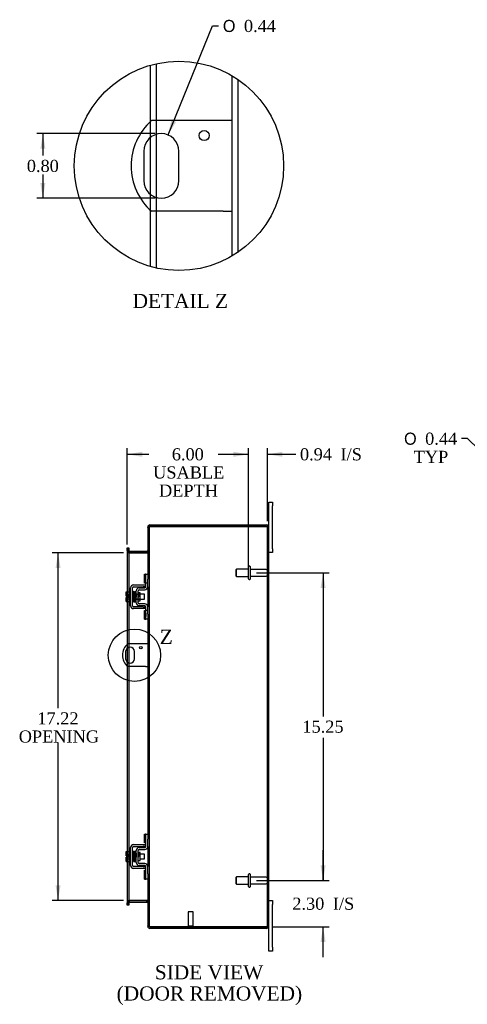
# Model space of a CAD drawing. Header units: inches. Extents: x 2 to 119, y 1 to 79.
# Tile 5 of 7: x 56 to 78, y 25 to 73. Entities that reach past the tile are written whole.
import ezdxf
from ezdxf.enums import TextEntityAlignment as Align
from ezdxf.lldxf.tags import DXFTag

# ---------------------------------------------------------------- set-up
doc = ezdxf.new("R2010")
doc.units = ezdxf.units.IN
doc.header["$MEASUREMENT"] = 0
doc.layers.get('0').update_dxf_attribs({"linetype": 'CONTINUOUS'})
for name, color, linetype in [('COM40153-1', 7, 'CONTINUOUS'), ('COM42667', 7, 'CONTINUOUS'), ('COM42780', 7, 'CONTINUOUS'), ('COM48425', 7, 'CONTINUOUS'), ('DEFAULT', 7, 'CONTINUOUS'), ('FET07710', 7, 'CONTINUOUS'), ('SCC19011', 7, 'CONTINUOUS'), ('SPR20265', 7, 'CONTINUOUS'), ('STD21878', 7, 'CONTINUOUS'), ('STD26094', 7, 'CONTINUOUS'), ('WAF25035', 7, 'CONTINUOUS')]:
    doc.layers.add(name, color=color, linetype=linetype)
doc.styles.add('SEACAD_SOLID_EDGE_ANSI1_SY', font='txt')
doc.styles.add('SEACAD_TIMES_NEW_ROMAN', font='times.ttf')
tags = doc.linetypes.add('CENTER2', pattern=[1.125, 0.75, -0.125, 0.125, -0.125]).pattern_tags.tags
tags[10:11] = [DXFTag(74, 4), DXFTag(75, 0), DXFTag(340, '0'), DXFTag(46, 0.0), DXFTag(50, 0.0), DXFTag(44, 0.0), DXFTag(45, 0.0)]
tags[8:9] = [DXFTag(74, 4), DXFTag(75, 0), DXFTag(340, '0'), DXFTag(46, 0.0), DXFTag(50, 0.0), DXFTag(44, 0.0), DXFTag(45, 0.0)]
tags[6:7] = [DXFTag(74, 4), DXFTag(75, 0), DXFTag(340, '0'), DXFTag(46, 0.0), DXFTag(50, 0.0), DXFTag(44, 0.0), DXFTag(45, 0.0)]
tags[4:5] = [DXFTag(74, 4), DXFTag(75, 0), DXFTag(340, '0'), DXFTag(46, 0.0), DXFTag(50, 0.0), DXFTag(44, 0.0), DXFTag(45, 0.0)]

# ---------------------------------------------------------------- blocks, each defined once
blk = doc.blocks.new('GDIMGGROUP9')
at = {"layer": 'DEFAULT', "linetype": 'Continuous'}
for points in [[(71.019, 31.527), (70.769, 31.527), (70.894, 30.777)], [(71.019, 27.724), (70.894, 28.474), (70.769, 27.724)]]:
    blk.add_hatch(color=136, dxfattribs=at).paths.add_polyline_path(points)
at = {"layer": 'DEFAULT', "color": 136, "linetype": 'Continuous'}
for p, q in [((70.894, 30.777), (70.894, 32.277)), ((67.596, 30.777), (71.194, 30.777)), ((68.397, 28.474), (71.194, 28.474)), ((70.894, 26.974), (70.894, 28.474))]:
    blk.add_line(p, q, dxfattribs=at)
at = {"layer": 'DEFAULT', "color": 136, "linetype": 'Continuous', "style": 'SEACAD_TIMES_NEW_ROMAN'}
for s, p in [('2.30', (69.369, 29.926)), ('I/S', (71.381, 29.926))]:
    blk.add_text(s, height=0.6, dxfattribs=at).set_placement(p, align=Align.TOP_LEFT)
blk = doc.blocks.new('GDIMGGROUP10')
at = {"layer": 'DEFAULT', "linetype": 'Continuous'}
for points in [[(71.019, 45.277), (70.894, 46.027), (70.769, 45.277)], [(71.019, 31.527), (70.769, 31.527), (70.894, 30.777)]]:
    blk.add_hatch(color=136, dxfattribs=at).paths.add_polyline_path(points)
at = {"layer": 'DEFAULT', "color": 136, "linetype": 'Continuous'}
for p, q in [((67.596, 46.027), (71.194, 46.027)), ((70.894, 46.027), (70.894, 38.912)), ((70.894, 37.843), (70.894, 30.777)), ((67.596, 30.777), (71.194, 30.777))]:
    blk.add_line(p, q, dxfattribs=at)
at = {"layer": 'DEFAULT', "color": 136, "linetype": 'Continuous', "style": 'SEACAD_TIMES_NEW_ROMAN'}
blk.add_text('15.25', height=0.6, dxfattribs=at).set_placement((69.87, 38.702), align=Align.TOP_LEFT)
blk = doc.blocks.new('GDIMGGROUP19')
at = {"layer": 'DEFAULT', "linetype": 'Continuous'}
for points in [[(57.637, 46.264), (57.887, 46.264), (57.762, 47.014)], [(57.637, 30.541), (57.762, 29.791), (57.887, 30.541)]]:
    blk.add_hatch(color=136, dxfattribs=at).paths.add_polyline_path(points)
at = {"layer": 'DEFAULT', "color": 136, "linetype": 'Continuous'}
for p, q in [((61, 47.014), (57.462, 47.014)), ((57.762, 39.323), (57.762, 47.014)), ((57.762, 29.791), (57.762, 37.613)), ((61, 29.791), (57.462, 29.791))]:
    blk.add_line(p, q, dxfattribs=at)
at = {"layer": 'DEFAULT', "color": 136, "linetype": 'Continuous', "style": 'SEACAD_TIMES_NEW_ROMAN'}
for s, p in [('17.22', (56.738, 39.113)), ('OPENING', (55.814, 38.213))]:
    blk.add_text(s, height=0.6, dxfattribs=at).set_placement(p, align=Align.TOP_LEFT)
blk = doc.blocks.new('GDIMGGROUP22')
at = {"layer": 'DEFAULT', "linetype": 'Continuous'}
blk.add_hatch(color=136, dxfattribs=at).paths.add_polyline_path([(81.015, 49.614), (81.64, 49.18), (81.19, 49.793)])
at = {"layer": 'DEFAULT', "color": 136, "linetype": 'Continuous'}
for p, q in [((78.053, 52.676), (77.753, 52.676)), ((81.64, 49.18), (78.053, 52.676))]:
    blk.add_line(p, q, dxfattribs=at)
for s, style, p in [('O', 'SEACAD_SOLID_EDGE_ANSI1_SY', (74.906, 52.976)), ('0.44', 'SEACAD_TIMES_NEW_ROMAN', (75.95, 52.976)), ('TYP', 'SEACAD_TIMES_NEW_ROMAN', (75.385, 52.076))]:
    blk.add_text(s, height=0.6, dxfattribs=dict(at, style=style)).set_placement(p, align=Align.TOP_LEFT)
blk = doc.blocks.new('GDIMGGROUP23')
at = {"layer": 'DEFAULT', "linetype": 'Continuous'}
for points in [[(61.942, 52.026), (61.192, 51.901), (61.942, 51.776)], [(66.446, 52.026), (66.446, 51.776), (67.196, 51.901)]]:
    blk.add_hatch(color=136, dxfattribs=at).paths.add_polyline_path(points)
at = {"layer": 'DEFAULT', "color": 136, "linetype": 'Continuous'}
for p, q in [((61.192, 47.429), (61.192, 52.201)), ((61.192, 51.901), (62.264, 51.901)), ((66.124, 51.901), (67.196, 51.901)), ((67.196, 46.327), (67.196, 52.201))]:
    blk.add_line(p, q, dxfattribs=at)
at = {"layer": 'DEFAULT', "color": 136, "linetype": 'Continuous', "style": 'SEACAD_TIMES_NEW_ROMAN'}
for s, p in [('6.00', (63.398, 52.201)), ('USABLE', (62.474, 51.301)), ('DEPTH', (62.765, 50.401))]:
    blk.add_text(s, height=0.6, dxfattribs=at).set_placement(p, align=Align.TOP_LEFT)
blk = doc.blocks.new('GDIMGGROUP26')
at = {"layer": 'DEFAULT', "linetype": 'Continuous'}
for points in [[(66.446, 52.026), (66.446, 51.776), (67.196, 51.901)], [(68.883, 52.026), (68.133, 51.901), (68.883, 51.776)]]:
    blk.add_hatch(color=136, dxfattribs=at).paths.add_polyline_path(points)
at = {"layer": 'DEFAULT', "color": 136, "linetype": 'Continuous'}
for p, q in [((65.696, 51.901), (67.196, 51.901)), ((67.196, 46.327), (67.196, 52.201)), ((68.133, 48.594), (68.133, 52.201)), ((68.133, 51.901), (69.238, 51.901)), ((69.238, 51.901), (69.538, 51.901))]:
    blk.add_line(p, q, dxfattribs=at)
at = {"layer": 'DEFAULT', "color": 136, "linetype": 'Continuous', "style": 'SEACAD_TIMES_NEW_ROMAN'}
for s, p in [('I/S', (71.76, 52.201)), ('0.94', (69.748, 52.201))]:
    blk.add_text(s, height=0.6, dxfattribs=at).set_placement(p, align=Align.TOP_LEFT)
blk = doc.blocks.new('SE1')
at = {"color": 136, "linetype": 'Continuous', "style": 'SEACAD_TIMES_NEW_ROMAN'}
blk.add_text('Z', height=0.7, dxfattribs=at).set_placement((62.802, 43.203), align=Align.TOP_LEFT)
blk = doc.blocks.new('SE')
at = {"layer": 'DEFAULT', "color": 7, "linetype": 'CENTER2'}
blk.add_circle((61.549, 41.942), 1.297, dxfattribs=at)
at = {"layer": 'DEFAULT'}
blk.add_blockref('SE1', (0, 0), dxfattribs=at)
blk = doc.blocks.new('GDIMGGROUP27')
at = {"layer": 'DEFAULT', "linetype": 'Continuous'}
for points in [[(56.885, 67.046), (57.135, 67.046), (57.01, 67.796)], [(56.885, 65.346), (57.01, 64.596), (57.135, 65.346)]]:
    blk.add_hatch(color=136, dxfattribs=at).paths.add_polyline_path(points)
at = {"layer": 'DEFAULT', "color": 136, "linetype": 'Continuous'}
for p, q in [((62.58, 67.796), (56.71, 67.796)), ((57.01, 67.796), (57.01, 66.706)), ((57.01, 65.776), (57.01, 64.596)), ((62.58, 64.596), (56.71, 64.596))]:
    blk.add_line(p, q, dxfattribs=at)
at = {"layer": 'DEFAULT', "color": 136, "linetype": 'Continuous', "style": 'SEACAD_TIMES_NEW_ROMAN'}
blk.add_text('0.80', height=0.6, dxfattribs=at).set_placement((56.214, 66.496), align=Align.TOP_LEFT)
blk = doc.blocks.new('GDIMGGROUP28')
at = {"layer": 'DEFAULT', "linetype": 'Continuous'}
blk.add_hatch(color=136, dxfattribs=at).paths.add_polyline_path([(63.379, 68.473), (63.211, 67.731), (63.61, 68.378)])
at = {"layer": 'DEFAULT', "color": 136, "linetype": 'Continuous'}
for p, q in [((63.211, 67.731), (65.418, 73.133)), ((65.418, 73.133), (65.718, 73.133))]:
    blk.add_line(p, q, dxfattribs=at)
for s, style, p in [('O', 'SEACAD_SOLID_EDGE_ANSI1_SY', (65.928, 73.433)), ('0.44', 'SEACAD_TIMES_NEW_ROMAN', (66.972, 73.433))]:
    blk.add_text(s, height=0.6, dxfattribs=dict(at, style=style)).set_placement(p, align=Align.TOP_LEFT)

msp = doc.modelspace()

# ---------------------------------------------------------------- linework, layer by layer
at = {"color": 7}
msp.add_circle((63.754, 66.196), 5.186, dxfattribs=at)
at = {"layer": 'COM40153-1', "color": 7}
for p, q in [((65.948, 68.446), (62.395, 68.446)), ((66.38, 68.446), (65.948, 68.446)), ((62.006, 66.922), (62.006, 65.47)), ((63.754, 65.47), (63.754, 66.922)), ((65.948, 63.946), (62.395, 63.946)), ((65.948, 63.946), (66.38, 63.946)), ((62.097, 42.505), (61.209, 42.505)), ((62.205, 42.505), (62.097, 42.505)), ((61.112, 42.124), (61.112, 41.761)), ((61.549, 41.761), (61.549, 42.124)), ((62.097, 41.38), (61.209, 41.38)), ((62.097, 41.38), (62.205, 41.38))]:
    msp.add_line(p, q, dxfattribs=at)
for centre, radius in [((65.004, 67.698), 0.25), ((61.861, 42.318), 0.0625)]:
    msp.add_circle(centre, radius, dxfattribs=at)
for centre, radius, start, end in [((64.38, 66.196), 3, 131.4096, 228.5904), ((62.88, 66.922), 0.874, 0, 180), ((62.88, 65.47), 0.874, 180, 0), ((61.705, 41.942), 0.75, 131.4096, 228.5904), ((61.33, 42.124), 0.218, 0, 180), ((61.33, 41.761), 0.218, 180, 0)]:
    msp.add_arc(centre, radius, start, end, dxfattribs=at)
at = {"layer": 'COM42667', "color": 7}
for p, q in [((61.502, 45.429), (61.985, 45.429)), ((61.985, 45.429), (62.11, 45.429)), ((61.359, 44.394), (61.359, 45.286)), ((61.454, 44.394), (61.454, 45.286)), ((61.502, 45.334), (61.985, 45.334)), ((62.11, 45.334), (61.985, 45.334)), ((61.985, 44.346), (61.502, 44.346)), ((61.985, 44.251), (61.502, 44.251)), ((61.985, 44.346), (62.11, 44.346)), ((62.11, 44.251), (61.985, 44.251)), ((61.359, 31.518), (61.359, 32.41)), ((61.454, 31.518), (61.454, 32.41)), ((61.502, 32.553), (61.985, 32.553)), ((61.502, 32.458), (61.985, 32.458)), ((61.985, 32.553), (62.11, 32.553)), ((62.11, 32.458), (61.985, 32.458)), ((61.985, 31.47), (61.502, 31.47)), ((61.985, 31.375), (61.502, 31.375)), ((61.985, 31.47), (62.11, 31.47)), ((62.11, 31.375), (61.985, 31.375))]:
    msp.add_line(p, q, dxfattribs=at)
for centre, radius, start, end in [((61.502, 45.286), 0.143, 90, 180), ((61.502, 45.286), 0.048, 90, 180), ((61.502, 44.394), 0.143, 180, 270), ((61.502, 44.394), 0.048, 180, 270), ((61.502, 32.41), 0.143, 90, 180), ((61.502, 32.41), 0.048, 90, 180), ((61.502, 31.518), 0.143, 180, 270), ((61.502, 31.518), 0.048, 180, 270)]:
    msp.add_arc(centre, radius, start, end, dxfattribs=at)
at = {"layer": 'COM42780', "color": 7}
for p, q in [((62.046, 45.518), (62.046, 45.955)), ((62.046, 45.955), (62.096, 45.955)), ((62.11, 45.955), (62.096, 45.955)), ((62.11, 45.705), (62.11, 45.955)), ((62.11, 45.955), (62.205, 45.955)), ((62.113, 45.518), (62.113, 45.955)), ((62.205, 45.909), (62.205, 45.705)), ((62.096, 45.518), (62.046, 45.518)), ((62.096, 45.518), (62.11, 45.518)), ((62.11, 45.333), (62.11, 45.705)), ((62.205, 45.518), (62.11, 45.518)), ((62.205, 45.333), (62.205, 45.705)), ((61.633, 44.543), (61.633, 45.137)), ((61.633, 44.965), (61.823, 44.965)), ((61.823, 44.947), (61.633, 44.947)), ((61.728, 44.543), (61.728, 45.137)), ((61.757, 45.035), (61.728, 45.035)), ((61.823, 45.035), (61.757, 45.035)), ((61.773, 45.28), (62.063, 45.285)), ((61.775, 45.185), (62.064, 45.19)), ((61.823, 44.645), (61.823, 45.035)), ((61.633, 44.734), (61.823, 44.734)), ((61.633, 44.715), (61.823, 44.715)), ((61.728, 44.645), (61.823, 44.645)), ((62.064, 44.49), (61.775, 44.495)), ((62.063, 44.395), (61.773, 44.4)), ((62.046, 43.725), (62.046, 44.162)), ((62.046, 44.162), (62.096, 44.162)), ((62.11, 44.162), (62.096, 44.162)), ((62.11, 43.975), (62.11, 44.347)), ((62.205, 44.162), (62.11, 44.162)), ((62.111, 44.03), (62.11, 44.03)), ((62.111, 44), (62.11, 44)), ((62.11, 43.725), (62.11, 43.975)), ((62.111, 44.03), (62.111, 43.915)), ((62.113, 43.725), (62.113, 44.162)), ((62.205, 43.975), (62.205, 44.347)), ((62.205, 43.975), (62.205, 43.771)), ((62.046, 43.725), (62.096, 43.725)), ((62.096, 43.725), (62.11, 43.725)), ((62.111, 43.921), (62.11, 43.921)), ((62.111, 43.915), (62.11, 43.915)), ((62.111, 43.89), (62.11, 43.89)), ((62.111, 43.857), (62.11, 43.857)), ((62.205, 43.725), (62.11, 43.725)), ((62.111, 43.915), (62.111, 43.89)), ((62.111, 43.89), (62.111, 43.857)), ((62.046, 32.642), (62.046, 33.079)), ((62.046, 33.079), (62.096, 33.079)), ((62.11, 33.079), (62.096, 33.079)), ((62.11, 32.829), (62.11, 33.079)), ((62.11, 33.079), (62.205, 33.079)), ((62.11, 32.457), (62.11, 32.829)), ((62.205, 33.033), (62.205, 32.829)), ((62.205, 32.457), (62.205, 32.829)), ((61.633, 31.667), (61.633, 32.261)), ((61.728, 31.667), (61.728, 32.261)), ((61.773, 32.404), (62.063, 32.409)), ((61.775, 32.309), (62.064, 32.314)), ((62.096, 32.642), (62.046, 32.642)), ((62.096, 32.642), (62.11, 32.642)), ((61.728, 31.769), (61.823, 31.769)), ((61.823, 32.159), (61.757, 32.159)), ((61.823, 31.769), (61.823, 32.159)), ((62.063, 31.519), (61.773, 31.524)), ((62.064, 31.614), (61.775, 31.619)), ((62.046, 30.849), (62.046, 31.286)), ((62.046, 31.286), (62.096, 31.286)), ((62.11, 31.286), (62.096, 31.286)), ((62.11, 31.099), (62.11, 31.471)), ((62.205, 31.099), (62.205, 31.471)), ((62.046, 30.849), (62.096, 30.849)), ((62.096, 30.849), (62.11, 30.849)), ((62.11, 30.849), (62.11, 31.099)), ((62.205, 30.849), (62.11, 30.849)), ((62.205, 31.099), (62.205, 30.895))]:
    msp.add_line(p, q, dxfattribs=at)
for centre, radius, start, end in [((61.776, 45.137), 0.143, 91, 180), ((61.776, 45.137), 0.048, 91, 180), ((62.062, 45.333), 0.048, 271, 0), ((62.062, 45.333), 0.143, 271, 0), ((61.776, 44.543), 0.143, 180, 269), ((61.776, 44.543), 0.048, 180, 269), ((62.062, 44.347), 0.143, 0, 89), ((62.062, 44.347), 0.048, 0, 89), ((61.776, 32.261), 0.143, 91, 180), ((61.776, 32.261), 0.048, 91, 180), ((62.062, 32.457), 0.048, 271, 0), ((62.062, 32.457), 0.143, 271, 0), ((61.776, 31.667), 0.143, 180, 269), ((61.776, 31.667), 0.048, 180, 269), ((62.062, 31.471), 0.048, 0, 89), ((62.062, 31.471), 0.143, 0, 89)]:
    msp.add_arc(centre, radius, start, end, dxfattribs=at)
at = {"layer": 'COM48425', "color": 7}
for p, q in [((62.616, 71.256), (62.616, 68.446)), ((62.328, 71.183), (62.328, 68.385)), ((66.38, 70.669), (66.38, 61.724)), ((66.668, 70.487), (66.668, 61.906)), ((62.328, 68.385), (62.328, 67.6)), ((62.616, 68.446), (62.616, 67.755)), ((62.328, 67.6), (62.328, 64.793)), ((62.616, 67.755), (62.616, 64.637)), ((62.328, 64.793), (62.328, 64.008)), ((62.616, 64.637), (62.616, 63.946)), ((62.328, 64.008), (62.328, 61.21)), ((62.616, 63.946), (62.616, 61.136)), ((62.313, 48.33), (62.313, 48.402)), ((62.313, 48.402), (68.097, 48.402)), ((62.313, 48.33), (68.097, 48.33)), ((68.097, 48.33), (62.313, 48.33)), ((68.199, 48.33), (68.097, 48.33)), ((68.097, 48.33), (68.199, 48.33)), ((62.229, 48.294), (62.205, 48.294)), ((62.205, 48.27), (62.205, 48.294)), ((62.205, 48.27), (62.277, 48.27)), ((62.205, 48.268), (62.205, 48.27)), ((62.277, 48.268), (62.205, 48.268)), ((62.205, 48.268), (62.205, 45.909)), ((62.205, 48.252), (62.277, 48.252)), ((62.277, 48.294), (62.229, 48.294)), ((62.277, 48.27), (62.277, 48.294)), ((62.277, 48.268), (62.277, 48.27)), ((62.277, 48.268), (62.277, 28.536)), ((68.133, 28.51), (68.133, 48.294)), ((68.133, 48.294), (68.205, 48.294)), ((68.205, 28.51), (68.205, 48.294)), ((61.192, 47.257), (61.264, 47.257)), ((61.192, 47.181), (61.192, 47.257)), ((61.192, 47.181), (61.192, 47.174)), ((61.192, 47.129), (61.192, 47.174)), ((61.264, 47.174), (61.192, 47.174)), ((61.192, 47.135), (61.264, 47.135)), ((61.192, 47.129), (61.192, 45.081)), ((61.264, 47.117), (61.192, 47.117)), ((61.264, 47.257), (61.264, 47.181)), ((61.264, 47.181), (61.264, 47.174)), ((61.264, 47.174), (61.264, 47.129)), ((61.264, 47.129), (61.264, 45.081)), ((61.3, 47.099), (61.3, 47.027)), ((61.3, 47.099), (62.169, 47.099)), ((61.3, 47.027), (62.169, 47.027)), ((61.3, 47.014), (62.169, 47.014)), ((62.169, 47.099), (62.169, 47.027)), ((62.277, 47.135), (62.205, 47.135)), ((62.205, 47.117), (62.277, 47.117)), ((61.192, 45.081), (61.192, 44.874)), ((61.264, 45.081), (61.264, 44.599)), ((62.205, 45.333), (62.205, 44.347)), ((61.192, 44.874), (61.192, 44.806)), ((61.192, 44.806), (61.192, 44.599)), ((61.192, 44.599), (61.192, 42.489)), ((61.264, 44.599), (61.264, 42.505)), ((62.205, 43.771), (62.205, 33.033)), ((61.192, 42.489), (61.192, 42.293)), ((61.264, 42.505), (61.264, 42.332)), ((61.192, 42.293), (61.192, 41.591)), ((61.264, 42.332), (61.264, 41.552)), ((61.192, 41.591), (61.192, 41.395)), ((61.264, 41.552), (61.264, 41.38)), ((61.192, 41.395), (61.192, 32.205)), ((61.264, 41.38), (61.264, 32.205)), ((62.205, 32.457), (62.205, 31.471)), ((61.192, 32.205), (61.192, 31.998)), ((61.192, 31.998), (61.192, 31.93)), ((61.192, 31.93), (61.192, 31.723)), ((61.264, 32.205), (61.264, 31.723)), ((61.192, 31.723), (61.192, 29.676)), ((61.264, 31.723), (61.264, 29.676)), ((62.205, 30.895), (62.205, 28.536)), ((62.169, 29.791), (61.3, 29.791)), ((61.3, 29.705), (61.3, 29.777)), ((61.3, 29.777), (62.169, 29.777)), ((62.169, 29.705), (62.169, 29.777)), ((61.264, 29.687), (61.192, 29.687)), ((61.192, 29.631), (61.192, 29.676)), ((61.264, 29.669), (61.192, 29.669)), ((61.192, 29.623), (61.192, 29.631)), ((61.192, 29.631), (61.264, 29.631)), ((61.192, 29.547), (61.192, 29.623)), ((61.264, 29.547), (61.192, 29.547)), ((61.264, 29.676), (61.264, 29.631)), ((61.264, 29.623), (61.264, 29.631)), ((61.264, 29.623), (61.264, 29.547)), ((61.3, 29.705), (62.169, 29.705)), ((62.205, 29.687), (62.277, 29.687)), ((62.205, 29.669), (62.277, 29.669)), ((62.205, 28.552), (62.277, 28.552)), ((62.277, 28.536), (62.205, 28.536)), ((62.205, 28.534), (62.205, 28.536)), ((62.205, 28.534), (62.277, 28.534)), ((62.205, 28.51), (62.205, 28.534)), ((62.229, 28.51), (62.205, 28.51)), ((62.277, 28.51), (62.229, 28.51)), ((62.277, 28.534), (62.277, 28.536)), ((62.277, 28.51), (62.277, 28.534)), ((68.097, 28.474), (62.313, 28.474)), ((62.313, 28.474), (62.313, 28.402)), ((62.313, 28.474), (68.097, 28.474)), ((68.097, 28.402), (62.313, 28.402)), ((68.199, 28.474), (68.097, 28.474)), ((68.097, 28.474), (68.199, 28.474)), ((68.133, 28.51), (68.205, 28.51))]:
    msp.add_line(p, q, dxfattribs=at)
for centre, radius, start, end in [((62.313, 48.294), 0.108, 90, 180), ((62.313, 48.294), 0.036, 128.7233, 180), ((62.313, 48.294), 0.036, 90, 128.7233), ((68.097, 48.294), 0.108, 19.4712, 90), ((68.097, 48.294), 0.036, 0, 90), ((68.097, 48.294), 0.108, 0, 19.4712), ((61.3, 47.135), 0.108, 180, 259.6032), ((61.298, 47.12), 0.106, 181.3077, 271.1923), ((61.3, 47.135), 0.036, 180, 270), ((61.3, 47.135), 0.108, 259.6032, 270), ((62.169, 47.135), 0.036, 270, 0), ((62.171, 47.12), 0.106, 268.8074, 358.6926), ((62.169, 47.135), 0.108, 270, 280.3994), ((62.169, 47.135), 0.108, 280.3994, 0), ((61.298, 29.685), 0.106, 88.8074, 178.6926), ((61.3, 29.669), 0.108, 100.3965, 180), ((61.3, 29.669), 0.108, 90, 100.3965), ((62.171, 29.685), 0.106, 1.3077, 91.1923), ((62.169, 29.669), 0.108, 79.6016, 90), ((62.169, 29.669), 0.108, 0, 79.6016), ((61.3, 29.669), 0.036, 90, 180), ((62.169, 29.669), 0.036, 0, 90), ((62.313, 28.51), 0.108, 180, 270), ((62.313, 28.51), 0.036, 180, 231.2767), ((62.313, 28.51), 0.036, 231.2767, 270), ((68.097, 28.51), 0.036, 270, 360), ((68.097, 28.51), 0.108, 270, 340.5288), ((68.097, 28.51), 0.108, 340.5288, 360)]:
    msp.add_arc(centre, radius, start, end, dxfattribs=at)
for centre, major_axis, start_param, end_param in [((68.097, 48.294), (-0.036, 0), 3.141593, 4.712389), ((68.097, 48.294), (-0.108, 0), 3.141593, 3.48143), ((68.097, 28.51), (-0.036, 0), 1.570796, 3.141593), ((68.097, 28.51), (-0.108, 0), 2.801756, 3.141593)]:
    msp.add_ellipse(centre, major_axis=major_axis, ratio=0.997813, start_param=start_param, end_param=end_param, dxfattribs=at)
for points, knots in [([(62.205, 48.268), (62.205, 48.274), (62.208, 48.279), (62.219, 48.289), (62.227, 48.294), (62.247, 48.304), (62.259, 48.31), (62.285, 48.32), (62.299, 48.325), (62.313, 48.33)], [0, 0, 0, 0, 0.25, 0.25, 0.5, 0.5, 0.75, 0.75, 1, 1, 1, 1]), ([(62.277, 48.268), (62.277, 48.279), (62.281, 48.289), (62.294, 48.31), (62.304, 48.32), (62.313, 48.33)], [0, 0, 0, 0, 0.5, 0.5, 1, 1, 1, 1]), ([(61.264, 47.117), (61.264, 47.107), (61.264, 47.096), (61.267, 47.076), (61.268, 47.066), (61.272, 47.051), (61.274, 47.046), (61.277, 47.037), (61.279, 47.033), (61.284, 47.025), (61.286, 47.021), (61.291, 47.017), (61.293, 47.016), (61.296, 47.014), (61.298, 47.014), (61.3, 47.014)], [0, 0, 0, 0, 0.25, 0.25, 0.5, 0.5, 0.625, 0.625, 0.75, 0.75, 0.875, 0.875, 0.9375, 0.9375, 1, 1, 1, 1]), ([(62.169, 47.014), (62.171, 47.014), (62.173, 47.014), (62.176, 47.016), (62.178, 47.017), (62.183, 47.021), (62.185, 47.025), (62.19, 47.033), (62.192, 47.037), (62.195, 47.046), (62.197, 47.051), (62.2, 47.066), (62.202, 47.076), (62.204, 47.096), (62.205, 47.107), (62.205, 47.117)], [0, 0, 0, 0, 0.0625, 0.0625, 0.125, 0.125, 0.25, 0.25, 0.375, 0.375, 0.5, 0.5, 0.75, 0.75, 1, 1, 1, 1]), ([(61.3, 29.791), (61.298, 29.79), (61.296, 29.79), (61.293, 29.789), (61.291, 29.787), (61.286, 29.783), (61.284, 29.78), (61.279, 29.772), (61.277, 29.767), (61.274, 29.758), (61.272, 29.753), (61.268, 29.739), (61.267, 29.728), (61.264, 29.708), (61.264, 29.697), (61.264, 29.687)], [0, 0, 0, 0, 0.0625, 0.0625, 0.125, 0.125, 0.25, 0.25, 0.375, 0.375, 0.5, 0.5, 0.75, 0.75, 1, 1, 1, 1]), ([(62.205, 29.687), (62.205, 29.697), (62.204, 29.708), (62.202, 29.728), (62.2, 29.739), (62.197, 29.753), (62.195, 29.758), (62.192, 29.767), (62.19, 29.772), (62.185, 29.78), (62.183, 29.783), (62.178, 29.787), (62.176, 29.789), (62.173, 29.79), (62.171, 29.791), (62.169, 29.791)], [0, 0, 0, 0, 0.25, 0.25, 0.5, 0.5, 0.625, 0.625, 0.75, 0.75, 0.875, 0.875, 0.9375, 0.9375, 1, 1, 1, 1]), ([(62.313, 28.474), (62.299, 28.479), (62.285, 28.485), (62.259, 28.495), (62.247, 28.5), (62.227, 28.51), (62.219, 28.515), (62.208, 28.526), (62.205, 28.531), (62.205, 28.536)], [0, 0, 0, 0, 0.25, 0.25, 0.5, 0.5, 0.75, 0.75, 1, 1, 1, 1]), ([(62.313, 28.474), (62.304, 28.485), (62.294, 28.495), (62.281, 28.515), (62.277, 28.526), (62.277, 28.536)], [0, 0, 0, 0, 0.5, 0.5, 1, 1, 1, 1])]:
    msp.add_open_spline(points, degree=3, knots=knots, dxfattribs=at)
at = {"layer": 'FET07710', "color": 7}
for p, q in [((68.205, 49.34), (68.205, 49.527)), ((68.205, 49.527), (68.392, 49.527)), ((68.205, 48.294), (68.205, 49.34)), ((68.392, 49.527), (68.392, 49.34)), ((68.392, 47.215), (68.392, 49.34)), ((68.392, 47.027), (68.205, 47.027)), ((68.392, 47.215), (68.392, 47.027)), ((68.205, 29.777), (68.392, 29.777)), ((68.392, 29.777), (68.392, 29.59)), ((68.392, 27.465), (68.392, 29.59)), ((68.205, 27.465), (68.205, 28.51)), ((68.205, 27.277), (68.205, 27.465)), ((68.392, 27.465), (68.392, 27.277)), ((68.392, 27.277), (68.205, 27.277))]:
    msp.add_line(p, q, dxfattribs=at)
at = {"layer": 'SCC19011', "color": 7}
for p, q in [((61.133, 45.081), (61.314, 45.081)), ((61.133, 44.949), (61.133, 45.081)), ((61.133, 44.949), (61.314, 44.949)), ((61.133, 44.874), (61.133, 44.949)), ((61.478, 44.962), (61.454, 44.962)), ((61.528, 44.962), (61.513, 44.962)), ((61.577, 44.962), (61.563, 44.962)), ((61.627, 44.962), (61.612, 44.962)), ((62.046, 44.962), (61.823, 44.962)), ((62.046, 44.718), (62.046, 44.962)), ((61.228, 44.874), (61.133, 44.874)), ((61.133, 44.731), (61.133, 44.806)), ((61.228, 44.806), (61.133, 44.806)), ((61.133, 44.731), (61.314, 44.731)), ((61.133, 44.599), (61.133, 44.731)), ((61.133, 44.599), (61.314, 44.599)), ((61.228, 44.806), (61.228, 44.874)), ((61.454, 44.718), (61.486, 44.718)), ((61.521, 44.718), (61.536, 44.718)), ((61.571, 44.718), (61.587, 44.718)), ((61.622, 44.718), (61.633, 44.718)), ((61.823, 44.718), (62.046, 44.718)), ((61.133, 32.205), (61.314, 32.205)), ((61.133, 32.073), (61.133, 32.205)), ((61.133, 32.073), (61.314, 32.073)), ((61.133, 31.998), (61.133, 32.073)), ((61.228, 31.998), (61.133, 31.998)), ((61.133, 31.855), (61.133, 31.93)), ((61.228, 31.93), (61.133, 31.93)), ((61.133, 31.855), (61.314, 31.855)), ((61.133, 31.723), (61.133, 31.855)), ((61.228, 31.93), (61.228, 31.998)), ((61.478, 32.086), (61.454, 32.086)), ((61.454, 31.842), (61.486, 31.842)), ((61.528, 32.086), (61.513, 32.086)), ((61.521, 31.842), (61.536, 31.842)), ((61.577, 32.086), (61.563, 32.086)), ((61.571, 31.842), (61.587, 31.842)), ((61.627, 32.086), (61.612, 32.086)), ((61.622, 31.842), (61.633, 31.842)), ((62.046, 32.086), (61.823, 32.086)), ((61.823, 31.842), (62.046, 31.842)), ((62.046, 31.842), (62.046, 32.086)), ((61.133, 31.723), (61.314, 31.723))]:
    msp.add_line(p, q, dxfattribs=at)
at = {"layer": 'SPR20265', "color": 7}
for p, q in [((61.732, 44.84), (61.767, 44.84)), ((61.732, 31.964), (61.767, 31.964))]:
    msp.add_line(p, q, dxfattribs=at)
for centre, radius, start, end in [((66.436, 44.661), 4.985, 175.1825, 176.5376), ((61.587, 45.065), 0.0181, 0.2962, 180.6354), ((66.405, 44.662), 4.919, 179.5796, 179.9446), ((66.436, 31.785), 4.985, 175.1825, 176.5376), ((66.405, 31.786), 4.919, 179.5796, 179.9446), ((61.587, 32.189), 0.0181, 0.2962, 180.6354)]:
    msp.add_arc(centre, radius, start, end, dxfattribs=at)
for centre in [(61.468, 44.668), (61.468, 31.792)]:
    msp.add_ellipse(centre, major_axis=(-0.0175, 0), ratio=0.707107, start_param=0.666946, end_param=5.616239, dxfattribs=at)
for points, knots in [([(61.504, 45.083), (61.504, 45.084), (61.503, 45.086), (61.502, 45.089), (61.501, 45.091), (61.499, 45.094), (61.496, 45.096), (61.493, 45.097), (61.488, 45.098), (61.482, 45.098), (61.475, 45.094), (61.469, 45.086), (61.468, 45.08), (61.468, 45.076)], [0.0396226, 0.0396226, 0.0396226, 0.0396226, 0.0780267, 0.1170502, 0.1577954, 0.2011902, 0.2478129, 0.2979655, 0.3517973, 0.4729948, 0.6248981, 0.8034762, 1, 1, 1, 1]), ([(61.47, 45.078), (61.47, 45.078), (61.47, 45.078), (61.471, 45.075), (61.473, 45.057), (61.475, 45.022), (61.477, 44.981), (61.479, 44.94), (61.48, 44.902), (61.481, 44.869), (61.482, 44.842), (61.483, 44.816), (61.484, 44.786), (61.485, 44.751), (61.486, 44.711), (61.488, 44.671), (61.49, 44.633), (61.492, 44.612), (61.493, 44.602), (61.494, 44.602), (61.495, 44.601)], [0.0428448, 0.0428448, 0.0428448, 0.0428448, 0.0493707, 0.0965166, 0.1838177, 0.2621122, 0.3313981, 0.3915873, 0.442651, 0.4845573, 0.517305, 0.5463918, 0.5840799, 0.6308029, 0.6865586, 0.7513512, 0.8251567, 0.9079354, 0.9528299, 0.9949485, 0.9949485, 0.9949485, 0.9949485]), ([(61.529, 44.605), (61.529, 44.605), (61.528, 44.606), (61.527, 44.615), (61.525, 44.635), (61.523, 44.672), (61.521, 44.712), (61.52, 44.751), (61.519, 44.786), (61.518, 44.816), (61.517, 44.842), (61.516, 44.869), (61.515, 44.902), (61.514, 44.941), (61.512, 44.983), (61.51, 45.025), (61.508, 45.061), (61.506, 45.079), (61.505, 45.084), (61.504, 45.084), (61.504, 45.084)], [0.0082904, 0.0082904, 0.0082904, 0.0082904, 0.0463217, 0.0904884, 0.1721194, 0.2451076, 0.3093398, 0.3647219, 0.4112014, 0.4487348, 0.4777229, 0.5103833, 0.5522319, 0.6033254, 0.6637125, 0.7334726, 0.8126389, 0.9013495, 0.9494612, 0.9625305, 0.9625305, 0.9625305, 0.9625305]), ([(61.519, 45.076), (61.518, 45.073), (61.517, 45.06), (61.514, 45.028), (61.513, 44.998), (61.512, 44.981), (61.512, 44.979)], [0.0983562, 0.0983562, 0.0983562, 0.0983562, 0.1868214, 0.2657323, 0.3352063, 0.3444051, 0.3444051, 0.3444051, 0.3444051]), ([(61.557, 45.065), (61.556, 45.071), (61.555, 45.078), (61.548, 45.086), (61.542, 45.089), (61.538, 45.09), (61.534, 45.09), (61.531, 45.089), (61.527, 45.087), (61.524, 45.084), (61.522, 45.08), (61.52, 45.076), (61.52, 45.074), (61.52, 45.072)], [0, 0, 0, 0, 0.337377, 0.476585, 0.593946, 0.643993, 0.690857, 0.738213, 0.787078, 0.837877, 0.890521, 0.944659, 1, 1, 1, 1]), ([(61.521, 45.068), (61.522, 45.06), (61.523, 45.05), (61.525, 45.022), (61.526, 44.996), (61.527, 44.966), (61.529, 44.931), (61.53, 44.894), (61.531, 44.855), (61.533, 44.814), (61.534, 44.774), (61.536, 44.736), (61.537, 44.7), (61.539, 44.669), (61.54, 44.644), (61.542, 44.624), (61.542, 44.617), (61.543, 44.613)], [0, 0, 0, 0, 0.114096, 0.172444, 0.231556, 0.291424, 0.352074, 0.41347, 0.475619, 0.538515, 0.602191, 0.666616, 0.731785, 0.797698, 0.864389, 0.931825, 1, 1, 1, 1]), ([(61.578, 44.616), (61.577, 44.622), (61.576, 44.631), (61.574, 44.658), (61.573, 44.683), (61.572, 44.713), (61.57, 44.747), (61.569, 44.784), (61.568, 44.823), (61.566, 44.863), (61.565, 44.903), (61.563, 44.942), (61.562, 44.978), (61.56, 45.011), (61.559, 45.037), (61.557, 45.058), (61.557, 45.066), (61.556, 45.07)], [0, 0, 0, 0, 0.11255, 0.170301, 0.228894, 0.288343, 0.348652, 0.409846, 0.471906, 0.534819, 0.598613, 0.663299, 0.728871, 0.795304, 0.862632, 0.930869, 1, 1, 1, 1]), ([(61.569, 45.067), (61.569, 45.067), (61.568, 45.065), (61.567, 45.054), (61.565, 45.032), (61.563, 45.001), (61.562, 44.981), (61.562, 44.975)], [0, 0, 0, 0, 0.0472227, 0.0921716, 0.1750548, 0.2489571, 0.2784285, 0.2784285, 0.2784285, 0.2784285]), ([(61.57, 45.063), (61.57, 45.062), (61.572, 45.059), (61.574, 45.032), (61.576, 44.998), (61.578, 44.96), (61.579, 44.922), (61.58, 44.889), (61.581, 44.861), (61.582, 44.837), (61.583, 44.811), (61.584, 44.781), (61.585, 44.745), (61.587, 44.706), (61.589, 44.668), (61.591, 44.635), (61.593, 44.618), (61.594, 44.615), (61.595, 44.615), (61.595, 44.615)], [0.0030112, 0.0030112, 0.0030112, 0.0030112, 0.0909917, 0.1731863, 0.2465669, 0.311077, 0.3667189, 0.4135009, 0.4513874, 0.480626, 0.512859, 0.5543701, 0.6051903, 0.6653393, 0.7348112, 0.8136551, 0.9019497, 0.9497813, 0.9562509, 0.9562509, 0.9562509, 0.9562509]), ([(61.629, 44.623), (61.629, 44.622), (61.627, 44.625), (61.626, 44.64), (61.624, 44.671), (61.622, 44.708), (61.62, 44.746), (61.619, 44.781), (61.618, 44.811), (61.617, 44.837), (61.616, 44.861), (61.615, 44.889), (61.614, 44.923), (61.613, 44.96), (61.611, 44.999), (61.609, 45.034), (61.607, 45.062), (61.605, 45.065), (61.604, 45.067)], [0.0508211, 0.0508211, 0.0508211, 0.0508211, 0.0952109, 0.1816569, 0.2594098, 0.3283239, 0.3882799, 0.4391299, 0.4807756, 0.5131634, 0.542566, 0.5806951, 0.6278338, 0.6839911, 0.7492285, 0.8236176, 0.9071856, 1, 1, 1, 1]), ([(61.633, 45.075), (61.631, 45.074), (61.627, 45.073), (61.622, 45.068), (61.619, 45.061), (61.617, 45.05), (61.615, 45.03), (61.614, 45.005), (61.613, 44.986), (61.612, 44.974), (61.612, 44.97)], [0.5124349, 0.5124349, 0.5124349, 0.5124349, 0.5178789, 0.5252166, 0.5427055, 0.5634357, 0.6072937, 0.6305645, 0.6548122, 0.6650792, 0.6650792, 0.6650792, 0.6650792]), ([(61.623, 45.044), (61.623, 45.044), (61.623, 45.043), (61.623, 45.032), (61.625, 45.013), (61.626, 44.985), (61.627, 44.959), (61.629, 44.927), (61.63, 44.886), (61.632, 44.847), (61.633, 44.822), (61.633, 44.813)], [0.5350864, 0.5350864, 0.5350864, 0.5350864, 0.5440058, 0.5644762, 0.6082607, 0.6316699, 0.6560427, 0.6835919, 0.7155543, 0.7519369, 0.7723924, 0.7723924, 0.7723924, 0.7723924]), ([(61.755, 45.042), (61.754, 45.044), (61.754, 45.046), (61.753, 45.05), (61.75, 45.054), (61.747, 45.056), (61.744, 45.058), (61.739, 45.06), (61.733, 45.059), (61.73, 45.058), (61.728, 45.057)], [0, 0, 0, 0, 0.0589773, 0.1211115, 0.1849679, 0.2490189, 0.31194, 0.3728411, 0.4898099, 0.5959107, 0.5959107, 0.5959107, 0.5959107]), ([(61.728, 44.937), (61.728, 44.932), (61.729, 44.914), (61.73, 44.881), (61.731, 44.855), (61.732, 44.84)], [0.6947964, 0.6947964, 0.6947964, 0.6947964, 0.7496304, 0.874808, 1, 1, 1, 1]), ([(61.767, 44.84), (61.766, 44.855), (61.765, 44.881), (61.764, 44.922), (61.762, 44.958), (61.76, 44.99), (61.759, 45.016), (61.757, 45.034), (61.755, 45.044), (61.755, 45.044), (61.754, 45.044)], [0, 0, 0, 0, 0.1236932, 0.2477957, 0.3722334, 0.4970307, 0.6222178, 0.7477992, 0.8737106, 0.9604174, 0.9604174, 0.9604174, 0.9604174]), ([(61.494, 44.603), (61.494, 44.602), (61.494, 44.599), (61.496, 44.595), (61.498, 44.592), (61.502, 44.588), (61.508, 44.586), (61.515, 44.586), (61.522, 44.588), (61.527, 44.593), (61.53, 44.599), (61.53, 44.602), (61.53, 44.604)], [0, 0, 0, 0, 0.065589, 0.134096, 0.204, 0.273642, 0.405923, 0.527776, 0.652215, 0.775569, 0.89228, 1, 1, 1, 1]), ([(61.53, 44.602), (61.53, 44.603), (61.531, 44.604), (61.532, 44.617), (61.534, 44.641), (61.536, 44.674), (61.537, 44.696), (61.537, 44.703)], [0, 0, 0, 0, 0.0476963, 0.0930626, 0.1766351, 0.2510551, 0.2835217, 0.2835217, 0.2835217, 0.2835217]), ([(61.542, 44.618), (61.543, 44.612), (61.544, 44.606), (61.551, 44.598), (61.557, 44.595), (61.561, 44.594), (61.565, 44.594), (61.568, 44.595), (61.572, 44.597), (61.575, 44.6), (61.577, 44.604), (61.579, 44.608), (61.579, 44.61), (61.579, 44.612)], [0, 0, 0, 0, 0.324319, 0.462115, 0.581304, 0.633213, 0.682431, 0.732423, 0.783847, 0.836789, 0.89085, 0.94542, 1, 1, 1, 1]), ([(61.579, 44.607), (61.579, 44.607), (61.579, 44.607), (61.581, 44.61), (61.583, 44.626), (61.585, 44.659), (61.586, 44.689), (61.587, 44.705), (61.587, 44.708)], [0.0472657, 0.0472657, 0.0472657, 0.0472657, 0.0507927, 0.0991105, 0.1881062, 0.2674352, 0.3372685, 0.3490993, 0.3490993, 0.3490993, 0.3490993]), ([(61.595, 44.616), (61.595, 44.615), (61.596, 44.614), (61.596, 44.611), (61.598, 44.608), (61.6, 44.606), (61.603, 44.604), (61.606, 44.603), (61.611, 44.602), (61.617, 44.602), (61.624, 44.606), (61.63, 44.615), (61.631, 44.621), (61.631, 44.625)], [0.0536883, 0.0536883, 0.0536883, 0.0536883, 0.0780693, 0.1166064, 0.1566075, 0.1991192, 0.2448555, 0.2942488, 0.3475582, 0.468612, 0.6213089, 0.801496, 1, 1, 1, 1]), ([(61.631, 44.621), (61.631, 44.624), (61.632, 44.628), (61.633, 44.636), (61.633, 44.64)], [0, 0, 0, 0, 0.03057525, 0.04776553, 0.04776553, 0.04776553, 0.04776553]), ([(61.729, 44.63), (61.729, 44.631), (61.731, 44.636), (61.731, 44.641), (61.732, 44.645), (61.732, 44.645)], [0.53882854, 0.53882854, 0.53882854, 0.53882854, 0.54743841, 0.56790068, 0.56941776, 0.56941776, 0.56941776, 0.56941776]), ([(61.504, 32.207), (61.504, 32.208), (61.503, 32.21), (61.502, 32.213), (61.501, 32.215), (61.499, 32.218), (61.496, 32.22), (61.493, 32.221), (61.488, 32.222), (61.482, 32.222), (61.475, 32.218), (61.469, 32.21), (61.468, 32.204), (61.468, 32.2)], [0.0396226, 0.0396226, 0.0396226, 0.0396226, 0.0780267, 0.1170502, 0.1577954, 0.2011902, 0.2478129, 0.2979655, 0.3517973, 0.4729948, 0.6248981, 0.8034762, 1, 1, 1, 1]), ([(61.557, 32.189), (61.556, 32.195), (61.555, 32.202), (61.548, 32.21), (61.542, 32.213), (61.538, 32.214), (61.534, 32.214), (61.531, 32.213), (61.527, 32.211), (61.524, 32.208), (61.522, 32.204), (61.52, 32.2), (61.52, 32.198), (61.52, 32.196)], [0, 0, 0, 0, 0.337377, 0.476585, 0.593946, 0.643993, 0.690857, 0.738213, 0.787078, 0.837877, 0.890521, 0.944659, 1, 1, 1, 1]), ([(61.47, 32.202), (61.47, 32.202), (61.47, 32.202), (61.471, 32.199), (61.473, 32.181), (61.475, 32.146), (61.477, 32.105), (61.479, 32.064), (61.48, 32.026), (61.481, 31.993), (61.482, 31.966), (61.483, 31.94), (61.484, 31.91), (61.485, 31.875), (61.486, 31.835), (61.488, 31.795), (61.49, 31.757), (61.492, 31.736), (61.493, 31.726), (61.494, 31.726), (61.495, 31.725)], [0.0428448, 0.0428448, 0.0428448, 0.0428448, 0.0493707, 0.0965166, 0.1838177, 0.2621122, 0.3313981, 0.3915873, 0.442651, 0.4845573, 0.517305, 0.5463918, 0.5840799, 0.6308029, 0.6865586, 0.7513512, 0.8251567, 0.9079354, 0.9528299, 0.9949485, 0.9949485, 0.9949485, 0.9949485]), ([(61.494, 31.727), (61.494, 31.726), (61.494, 31.723), (61.496, 31.719), (61.498, 31.716), (61.502, 31.712), (61.508, 31.71), (61.515, 31.71), (61.522, 31.712), (61.527, 31.717), (61.53, 31.723), (61.53, 31.726), (61.53, 31.728)], [0, 0, 0, 0, 0.065589, 0.134096, 0.204, 0.273642, 0.405923, 0.527776, 0.652215, 0.775569, 0.89228, 1, 1, 1, 1]), ([(61.529, 31.729), (61.529, 31.729), (61.528, 31.73), (61.527, 31.739), (61.525, 31.759), (61.523, 31.796), (61.521, 31.836), (61.52, 31.875), (61.519, 31.91), (61.518, 31.94), (61.517, 31.966), (61.516, 31.993), (61.515, 32.026), (61.514, 32.065), (61.512, 32.107), (61.51, 32.149), (61.508, 32.185), (61.506, 32.203), (61.505, 32.208), (61.504, 32.208), (61.504, 32.208)], [0.0082904, 0.0082904, 0.0082904, 0.0082904, 0.0463217, 0.0904884, 0.1721194, 0.2451076, 0.3093398, 0.3647219, 0.4112014, 0.4487348, 0.4777229, 0.5103833, 0.5522319, 0.6033254, 0.6637125, 0.7334726, 0.8126389, 0.9013495, 0.9494612, 0.9625305, 0.9625305, 0.9625305, 0.9625305]), ([(61.519, 32.2), (61.518, 32.197), (61.517, 32.184), (61.514, 32.152), (61.513, 32.122), (61.512, 32.105), (61.512, 32.103)], [0.0983562, 0.0983562, 0.0983562, 0.0983562, 0.1868214, 0.2657323, 0.3352063, 0.3444051, 0.3444051, 0.3444051, 0.3444051]), ([(61.521, 32.192), (61.522, 32.184), (61.523, 32.174), (61.525, 32.146), (61.526, 32.12), (61.527, 32.09), (61.529, 32.055), (61.53, 32.018), (61.531, 31.979), (61.533, 31.938), (61.534, 31.898), (61.536, 31.86), (61.537, 31.824), (61.539, 31.793), (61.54, 31.768), (61.542, 31.748), (61.542, 31.741), (61.543, 31.737)], [0, 0, 0, 0, 0.114096, 0.172444, 0.231556, 0.291424, 0.352074, 0.41347, 0.475619, 0.538515, 0.602191, 0.666616, 0.731785, 0.797698, 0.864389, 0.931825, 1, 1, 1, 1]), ([(61.53, 31.726), (61.53, 31.727), (61.531, 31.728), (61.532, 31.741), (61.534, 31.765), (61.536, 31.798), (61.537, 31.82), (61.537, 31.827)], [0, 0, 0, 0, 0.0476963, 0.0930626, 0.1766351, 0.2510551, 0.2835217, 0.2835217, 0.2835217, 0.2835217]), ([(61.542, 31.742), (61.543, 31.736), (61.544, 31.73), (61.551, 31.722), (61.557, 31.719), (61.561, 31.718), (61.565, 31.718), (61.568, 31.719), (61.572, 31.721), (61.575, 31.724), (61.577, 31.728), (61.579, 31.732), (61.579, 31.734), (61.579, 31.736)], [0, 0, 0, 0, 0.324319, 0.462115, 0.581304, 0.633213, 0.682431, 0.732423, 0.783847, 0.836789, 0.89085, 0.94542, 1, 1, 1, 1]), ([(61.578, 31.74), (61.577, 31.746), (61.576, 31.755), (61.574, 31.782), (61.573, 31.807), (61.572, 31.837), (61.57, 31.871), (61.569, 31.908), (61.568, 31.947), (61.566, 31.987), (61.565, 32.027), (61.563, 32.066), (61.562, 32.102), (61.56, 32.135), (61.559, 32.161), (61.557, 32.182), (61.557, 32.19), (61.556, 32.194)], [0, 0, 0, 0, 0.11255, 0.170301, 0.228894, 0.288343, 0.348652, 0.409846, 0.471906, 0.534819, 0.598613, 0.663299, 0.728871, 0.795304, 0.862632, 0.930869, 1, 1, 1, 1]), ([(61.569, 32.191), (61.569, 32.191), (61.568, 32.189), (61.567, 32.178), (61.565, 32.156), (61.563, 32.125), (61.562, 32.105), (61.562, 32.099)], [0, 0, 0, 0, 0.0472227, 0.0921716, 0.1750548, 0.2489571, 0.2784285, 0.2784285, 0.2784285, 0.2784285]), ([(61.57, 32.187), (61.57, 32.186), (61.572, 32.183), (61.574, 32.156), (61.576, 32.122), (61.578, 32.084), (61.579, 32.046), (61.58, 32.013), (61.581, 31.985), (61.582, 31.961), (61.583, 31.935), (61.584, 31.905), (61.585, 31.869), (61.587, 31.83), (61.589, 31.792), (61.591, 31.759), (61.593, 31.742), (61.594, 31.739), (61.595, 31.739), (61.595, 31.739)], [0.0030112, 0.0030112, 0.0030112, 0.0030112, 0.0909917, 0.1731863, 0.2465669, 0.311077, 0.3667189, 0.4135009, 0.4513874, 0.480626, 0.512859, 0.5543701, 0.6051903, 0.6653393, 0.7348112, 0.8136551, 0.9019497, 0.9497813, 0.9562509, 0.9562509, 0.9562509, 0.9562509]), ([(61.579, 31.731), (61.579, 31.731), (61.579, 31.731), (61.581, 31.734), (61.583, 31.75), (61.585, 31.783), (61.586, 31.813), (61.587, 31.829), (61.587, 31.832)], [0.0472657, 0.0472657, 0.0472657, 0.0472657, 0.0507927, 0.0991105, 0.1881062, 0.2674352, 0.3372685, 0.3490993, 0.3490993, 0.3490993, 0.3490993]), ([(61.595, 31.74), (61.595, 31.739), (61.596, 31.738), (61.596, 31.735), (61.598, 31.732), (61.6, 31.73), (61.603, 31.728), (61.606, 31.727), (61.611, 31.726), (61.617, 31.726), (61.624, 31.73), (61.63, 31.739), (61.631, 31.745), (61.631, 31.749)], [0.0536883, 0.0536883, 0.0536883, 0.0536883, 0.0780693, 0.1166064, 0.1566075, 0.1991192, 0.2448555, 0.2942488, 0.3475582, 0.468612, 0.6213089, 0.801496, 1, 1, 1, 1]), ([(61.629, 31.747), (61.629, 31.746), (61.627, 31.749), (61.626, 31.764), (61.624, 31.795), (61.622, 31.832), (61.62, 31.87), (61.619, 31.905), (61.618, 31.935), (61.617, 31.961), (61.616, 31.985), (61.615, 32.013), (61.614, 32.047), (61.613, 32.084), (61.611, 32.123), (61.609, 32.158), (61.607, 32.186), (61.605, 32.189), (61.604, 32.191)], [0.0508211, 0.0508211, 0.0508211, 0.0508211, 0.0952109, 0.1816569, 0.2594098, 0.3283239, 0.3882799, 0.4391299, 0.4807756, 0.5131634, 0.542566, 0.5806951, 0.6278338, 0.6839911, 0.7492285, 0.8236176, 0.9071856, 1, 1, 1, 1]), ([(61.633, 32.199), (61.631, 32.198), (61.627, 32.197), (61.622, 32.192), (61.619, 32.185), (61.617, 32.174), (61.615, 32.154), (61.614, 32.129), (61.613, 32.11), (61.612, 32.098), (61.612, 32.094)], [0.5124349, 0.5124349, 0.5124349, 0.5124349, 0.5178789, 0.5252166, 0.5427055, 0.5634357, 0.6072937, 0.6305645, 0.6548122, 0.6650792, 0.6650792, 0.6650792, 0.6650792]), ([(61.623, 32.168), (61.623, 32.168), (61.623, 32.167), (61.623, 32.156), (61.625, 32.137), (61.626, 32.109), (61.627, 32.083), (61.629, 32.051), (61.63, 32.01), (61.632, 31.971), (61.633, 31.946), (61.633, 31.937)], [0.5350864, 0.5350864, 0.5350864, 0.5350864, 0.5440058, 0.5644762, 0.6082607, 0.6316699, 0.6560427, 0.6835919, 0.7155543, 0.7519369, 0.7723924, 0.7723924, 0.7723924, 0.7723924]), ([(61.631, 31.745), (61.631, 31.748), (61.632, 31.752), (61.633, 31.76), (61.633, 31.764)], [0, 0, 0, 0, 0.03057525, 0.04776553, 0.04776553, 0.04776553, 0.04776553]), ([(61.755, 32.166), (61.754, 32.168), (61.754, 32.17), (61.753, 32.174), (61.75, 32.178), (61.747, 32.18), (61.744, 32.182), (61.739, 32.184), (61.733, 32.183), (61.73, 32.182), (61.728, 32.181)], [0, 0, 0, 0, 0.0589773, 0.1211115, 0.1849679, 0.2490189, 0.31194, 0.3728411, 0.4898099, 0.5959107, 0.5959107, 0.5959107, 0.5959107]), ([(61.728, 32.061), (61.728, 32.056), (61.729, 32.038), (61.73, 32.005), (61.731, 31.979), (61.732, 31.964)], [0.6947964, 0.6947964, 0.6947964, 0.6947964, 0.7496304, 0.874808, 1, 1, 1, 1]), ([(61.729, 31.754), (61.729, 31.755), (61.731, 31.76), (61.731, 31.765), (61.732, 31.769), (61.732, 31.769)], [0.53882854, 0.53882854, 0.53882854, 0.53882854, 0.54743841, 0.56790068, 0.56941776, 0.56941776, 0.56941776, 0.56941776]), ([(61.767, 31.964), (61.766, 31.979), (61.765, 32.005), (61.764, 32.046), (61.762, 32.082), (61.76, 32.114), (61.759, 32.14), (61.757, 32.158), (61.755, 32.168), (61.755, 32.168), (61.754, 32.168)], [0, 0, 0, 0, 0.1236932, 0.2477957, 0.3722334, 0.4970307, 0.6222178, 0.7477992, 0.8737106, 0.9604174, 0.9604174, 0.9604174, 0.9604174])]:
    msp.add_open_spline(points, degree=3, knots=knots, dxfattribs=at)
at = {"layer": 'STD21878', "color": 7}
for p, q in [((64.462, 29.224), (64.212, 29.224)), ((64.212, 29.224), (64.212, 28.505)), ((64.462, 28.505), (64.462, 29.224)), ((64.477, 28.505), (64.196, 28.505)), ((64.196, 28.505), (64.196, 28.474)), ((64.196, 28.474), (64.196, 28.474)), ((64.477, 28.474), (64.477, 28.505)), ((64.477, 28.474), (64.477, 28.474))]:
    msp.add_line(p, q, dxfattribs=at)
at = {"layer": 'STD26094', "color": 7}
for p, q in [((66.608, 46.215), (66.571, 46.177)), ((66.571, 46.177), (66.571, 45.877)), ((66.571, 45.877), (66.608, 45.84)), ((66.608, 45.84), (66.608, 46.215)), ((67.196, 46.215), (66.608, 46.215)), ((67.196, 45.732), (67.196, 46.322)), ((67.266, 46.352), (67.226, 46.352)), ((67.296, 45.732), (67.296, 46.322)), ((68.073, 46.192), (67.296, 46.192)), ((66.608, 45.84), (67.196, 45.84)), ((67.226, 45.702), (67.266, 45.702)), ((67.296, 45.862), (68.073, 45.862)), ((66.608, 30.965), (66.571, 30.927)), ((66.571, 30.927), (66.571, 30.627)), ((66.608, 30.59), (66.608, 30.965)), ((67.196, 30.965), (66.608, 30.965)), ((67.196, 30.482), (67.196, 31.072)), ((67.266, 31.102), (67.226, 31.102)), ((67.296, 30.482), (67.296, 31.072)), ((68.073, 30.942), (67.296, 30.942)), ((66.571, 30.627), (66.608, 30.59)), ((66.608, 30.59), (67.196, 30.59)), ((67.226, 30.452), (67.266, 30.452)), ((67.296, 30.612), (68.073, 30.612))]:
    msp.add_line(p, q, dxfattribs=at)
for centre, radius, start, end in [((67.226, 46.322), 0.03, 90, 180), ((67.266, 46.322), 0.03, 0, 90), ((68.073, 46.132), 0.06, 0, 90), ((68.073, 45.922), 0.06, 270, 0), ((67.226, 45.732), 0.03, 180, 270), ((67.266, 45.732), 0.03, 270, 0), ((67.226, 31.072), 0.03, 90, 180), ((67.266, 31.072), 0.03, 0, 90), ((68.073, 30.882), 0.06, 0, 90), ((67.226, 30.482), 0.03, 180, 270), ((67.266, 30.482), 0.03, 270, 0), ((68.073, 30.672), 0.06, 270, 0)]:
    msp.add_arc(centre, radius, start, end, dxfattribs=at)
at = {"layer": 'WAF25035', "color": 7}
for p, q in [((61.314, 45.09), (61.314, 44.59)), ((61.359, 45.09), (61.314, 45.09)), ((61.314, 44.59), (61.359, 44.59)), ((61.314, 32.214), (61.314, 31.714)), ((61.359, 32.214), (61.314, 32.214)), ((61.314, 31.714), (61.359, 31.714))]:
    msp.add_line(p, q, dxfattribs=at)

# ---------------------------------------------------------------- block references
at = {"layer": 'DEFAULT', "color": 7}
for name in ['GDIMGGROUP28', 'GDIMGGROUP27', 'GDIMGGROUP22', 'GDIMGGROUP26', 'GDIMGGROUP23', 'GDIMGGROUP19', 'GDIMGGROUP10', 'SE', 'GDIMGGROUP9']:
    msp.add_blockref(name, (0, 0), dxfattribs=at)

# ---------------------------------------------------------------- texts
at = {"layer": 'DEFAULT', "color": 7, "style": 'SEACAD_TIMES_NEW_ROMAN'}
for s, p in [('DETAIL Z', (61.457, 59.853)), ('SIDE VIEW', (62.556, 26.576)), ('(DOOR REMOVED)', (60.665, 25.526))]:
    msp.add_text(s, height=0.7, dxfattribs=at).set_placement(p, align=Align.TOP_LEFT)

doc.saveas('drawing.dxf')
